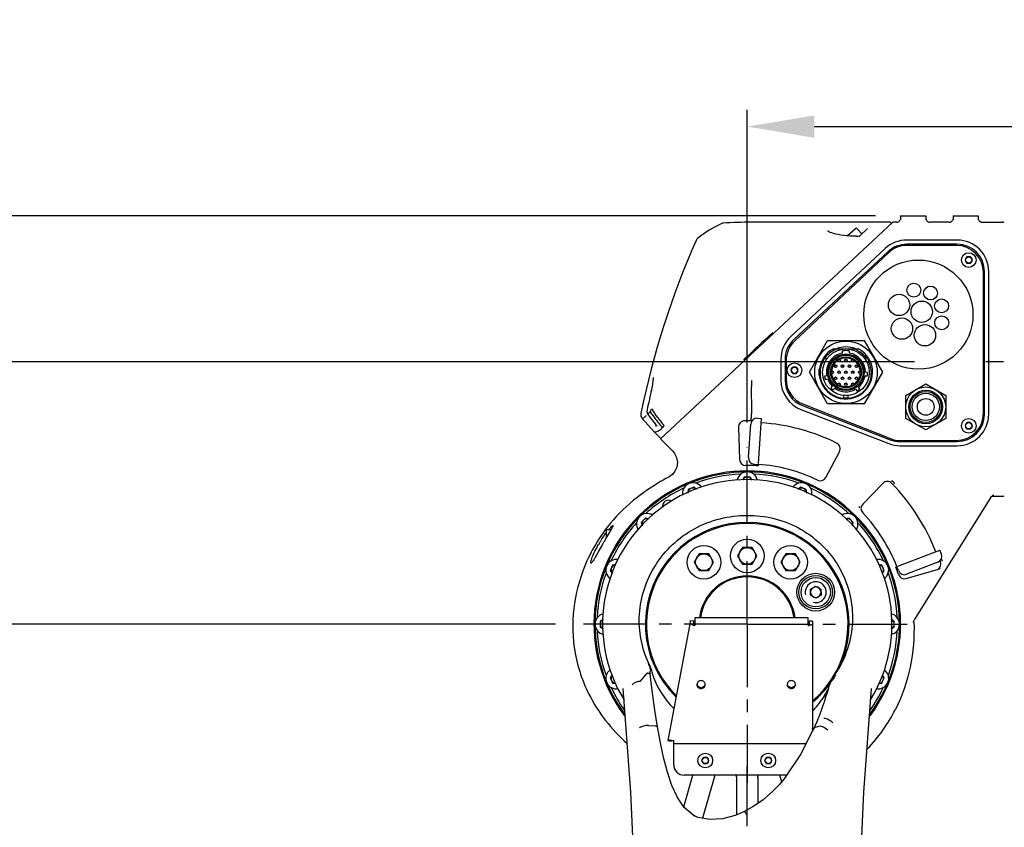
# Model space of a CAD drawing. Header units: millimetres. Extents: x 4086 to 10416, y 123 to 1549.
# Tile 36 of 99: x 6961 to 7078, y 873 to 969. Entities that reach past the tile are written whole.
import ezdxf

# ---------------------------------------------------------------- set-up
doc = ezdxf.new("R2010")
doc.units = ezdxf.units.MM
doc.linetypes.add('CENTER', pattern=[0.6, 0.375, -0.075, 0.075, -0.075])
for name, color, linetype in [('中心线', 7, 'Continuous'), ('外形图', 7, 'Continuous'), ('尺寸标注', 7, 'Continuous')]:
    doc.layers.add(name, color=color, linetype=linetype)
doc.styles.add('思源黑', font='SourceHanSansCN-Normal.ttf')
doc.dimstyles.new('尺寸标注_1_4比例中六', dxfattribs={"dimtxt": 10, "dimasz": 8, "dimexe": 2, "dimexo": 1.5, "dimgap": 1, "dimtad": 1, "dimdec": 1, "dimlfac": 4, "dimdsep": 46, "dimtxsty": '思源黑', "dimcen": 0.09, "dimadec": 0, "dimazin": 0, "dimtp": 0.01, "dimtm": 0.01, "dimtfac": 1, "dimtdec": 1, "dimtofl": 0, "dimtmove": 0, "dimatfit": 3, "dimfxl": 1, "dimtolj": 1, "dimarcsym": 0})

# ---------------------------------------------------------------- blocks, each defined once
blk = doc.blocks.new('*D783')
at = {"layer": 'Defpoints', "color": 0}
for p in [(7026.39, 897.08), (6883.24, 744.58), (7027.22, 744.58)]:
    blk.add_point(p, dxfattribs=at)
at = {"layer": '尺寸标注', "color": 0, "lineweight": -2}
for p, q in [((7024.89, 897.08), (6881.24, 897.08)), ((6883.24, 889.08), (6883.24, 752.58)), ((7025.72, 744.58), (6881.24, 744.58))]:
    blk.add_line(p, q, dxfattribs=at)
at = {"layer": '尺寸标注', "color": 0}
for points in [[(6884.57, 889.08), (6881.9, 889.08), (6883.24, 897.08)], [(6881.9, 752.58), (6884.57, 752.58), (6883.24, 744.58)]]:
    blk.add_solid(points, dxfattribs=at)
at = {"layer": '尺寸标注', "color": 0, "insert": (6877.06, 820.68), "char_height": 10, "attachment_point": 5, "rotation": 90, "style": '思源黑'}
blk.add_mtext('\\A1;610', dxfattribs=at)
blk = doc.blocks.new('*D784')
at = {"layer": 'Defpoints', "color": 0}
for p in [(7069.13, 928.33), (6883.24, 897.08), (7026.39, 897.08)]:
    blk.add_point(p, dxfattribs=at)
at = {"layer": '尺寸标注', "color": 0, "lineweight": -2}
for p, q in [((7067.63, 928.33), (6881.24, 928.33)), ((6883.24, 920.33), (6883.24, 905.08)), ((7024.89, 897.08), (6881.24, 897.08))]:
    blk.add_line(p, q, dxfattribs=at)
at = {"layer": '尺寸标注', "color": 0}
for points in [[(6884.57, 920.33), (6881.9, 920.33), (6883.24, 928.33)], [(6881.9, 905.08), (6884.57, 905.08), (6883.24, 897.08)]]:
    blk.add_solid(points, dxfattribs=at)
at = {"layer": '尺寸标注', "color": 0, "insert": (6877.06, 913.04), "char_height": 10, "attachment_point": 5, "rotation": 90, "style": '思源黑'}
blk.add_mtext('\\A1;125', dxfattribs=at)
blk = doc.blocks.new('*D785')
at = {"layer": 'Defpoints', "color": 0}
for p in [(7064.45, 945.7), (6856.6, 632.08), (6970.34, 632.08)]:
    blk.add_point(p, dxfattribs=at)
at = {"layer": '尺寸标注', "color": 0, "lineweight": -2}
for p, q in [((7062.95, 945.7), (6854.6, 945.7)), ((6856.6, 937.7), (6856.6, 640.08)), ((6968.84, 632.08), (6854.6, 632.08))]:
    blk.add_line(p, q, dxfattribs=at)
at = {"layer": '尺寸标注', "color": 0}
for points in [[(6857.93, 937.7), (6855.27, 937.7), (6856.6, 945.7)], [(6855.27, 640.08), (6857.93, 640.08), (6856.6, 632.08)]]:
    blk.add_solid(points, dxfattribs=at)
at = {"layer": '尺寸标注', "color": 0, "insert": (6850.42, 789.19), "char_height": 10, "attachment_point": 5, "rotation": 90, "style": '思源黑'}
blk.add_mtext('\\A1;1256.5', dxfattribs=at)
blk = doc.blocks.new('*D788')
at = {"layer": 'Defpoints', "color": 0}
for p in [(7210.2, 956.35), (7210.2, 929.83), (7047.7, 919.61)]:
    blk.add_point(p, dxfattribs=at)
at = {"layer": '尺寸标注', "color": 0, "lineweight": -2}
for p, q in [((7047.7, 921.11), (7047.7, 958.35)), ((7210.2, 931.33), (7210.2, 958.35)), ((7055.7, 956.35), (7202.2, 956.35))]:
    blk.add_line(p, q, dxfattribs=at)
at = {"layer": '尺寸标注', "color": 0}
for points in [[(7055.7, 957.68), (7055.7, 955.01), (7047.7, 956.35)], [(7202.2, 955.01), (7202.2, 957.68), (7210.2, 956.35)]]:
    blk.add_solid(points, dxfattribs=at)
at = {"layer": '尺寸标注', "color": 0, "insert": (7143.64, 962.52), "char_height": 10, "attachment_point": 5, "style": '思源黑'}
blk.add_mtext('\\A1;650', dxfattribs=at)
blk = doc.blocks.new('*D790')
at = {"layer": 'Defpoints', "color": 0}
for p in [(7237.12, 919.2), (7010.2, 627.19), (7010.2, 585.08)]:
    blk.add_point(p, dxfattribs=at)
at = {"layer": '尺寸标注', "color": 0, "lineweight": -2}
for p, q in [((7237.12, 917.7), (7237.12, 583.08)), ((7010.2, 625.69), (7010.2, 583.08)), ((7229.12, 585.08), (7018.2, 585.08))]:
    blk.add_line(p, q, dxfattribs=at)
at = {"layer": '尺寸标注', "color": 0}
for points in [[(7018.2, 586.41), (7018.2, 583.75), (7010.2, 585.08)], [(7229.12, 583.75), (7229.12, 586.41), (7237.12, 585.08)]]:
    blk.add_solid(points, dxfattribs=at)
at = {"layer": '尺寸标注', "color": 0, "insert": (7123.37, 591.26), "char_height": 10, "attachment_point": 5, "rotation": 0, "style": '思源黑'}
blk.add_mtext('\\A1;907.7', dxfattribs=at)

msp = doc.modelspace()

# ---------------------------------------------------------------- linework, layer by layer
at = {"layer": '中心线', "linetype": 'CENTER', "ltscale": 20}
for p, q in [((7210.2, 928.327), (7076.095, 928.327)), ((7047.7, 897.077), (7047.7, 918.109)), ((7047.7, 897.077), (7027.894, 897.077)), ((7047.7, 897.077), (7047.7, 878.187)), ((7047.7, 897.077), (7066.738, 897.077)), ((7047.7, 764.994), (7047.7, 880.113))]:
    msp.add_line(p, q, dxfattribs=at)
at = {"layer": '外形图', "linetype": 'Continuous'}
for p, q in [((7065.019, 944.952), (7037.37, 919.169)), ((7064.701, 944.952), (7048.2, 944.952)), ((7065.45, 944.952), (7065.019, 944.952)), ((7065.95, 945.702), (7065.95, 945.258)), ((7065.95, 945.702), (7068.95, 945.702)), ((7068.95, 945.702), (7068.95, 945.258)), ((7071.7, 944.952), (7069.45, 944.952)), ((7072.2, 945.702), (7072.2, 945.258)), ((7072.2, 945.702), (7075.2, 945.702)), ((7075.2, 945.702), (7075.2, 945.258)), ((7075.7, 944.952), (7078.093, 944.952)), ((7057.247, 943.907), (7057.246, 943.907)), ((7057.279, 943.883), (7057.246, 943.907)), ((7059.605, 943.323), (7060.571, 944.223)), ((7061.344, 943.577), (7060.748, 944.217)), ((7061.063, 943.315), (7062.031, 944.217)), ((7060.649, 943.282), (7060.453, 943.279)), ((7060.649, 943.282), (7061.007, 943.292)), ((7061.049, 943.304), (7061.007, 943.292)), ((7061.063, 943.314), (7061.049, 943.304)), ((7061.063, 943.314), (7061.344, 943.577)), ((7072.7, 942.827), (7066.678, 942.827)), ((7064.119, 941.819), (7052.891, 931.339)), ((7064.46, 941.453), (7053.232, 930.974)), ((7064.512, 941.321), (7053.35, 930.84)), ((7072.7, 942.327), (7066.678, 942.327)), ((7072.575, 942.202), (7066.736, 942.202)), ((7073.858, 940.827), (7073.642, 940.452)), ((7073.642, 940.452), (7073.858, 940.077)), ((7074.291, 940.827), (7073.858, 940.827)), ((7074.508, 940.452), (7074.291, 940.827)), ((7074.291, 940.077), (7074.508, 940.452)), ((7073.858, 940.077), (7074.291, 940.077)), ((7075.825, 922.202), (7075.825, 938.952)), ((7075.95, 922.077), (7075.95, 939.077)), ((7076.45, 922.077), (7076.45, 939.077)), ((7050.727, 931.8), (7050.699, 931.771)), ((7050.753, 931.827), (7050.727, 931.8)), ((7055.094, 927.077), (7057.272, 930.849)), ((7057.272, 930.849), (7061.627, 930.849)), ((7061.627, 930.849), (7063.805, 927.077)), ((7057.953, 929.878), (7060.946, 929.878)), ((7059.049, 929.367), (7059.049, 929.631)), ((7059.85, 929.631), (7059.85, 929.367)), ((7051.7, 928.598), (7051.7, 926.142)), ((7052.2, 928.598), (7052.2, 926.142)), ((7052.325, 928.471), (7052.325, 926.289)), ((7056.894, 928.765), (7056.71, 928.447)), ((7056.964, 928.8), (7056.961, 928.796)), ((7056.98, 928.789), (7057.167, 928.681)), ((7057.093, 928.552), (7057.167, 928.681)), ((7057.141, 928.635), (7057.147, 928.632)), ((7059.323, 929.226), (7059.323, 929.116)), ((7059.323, 929.116), (7059.577, 929.116)), ((7059.577, 929.116), (7059.577, 929.226)), ((7061.919, 928.789), (7061.732, 928.681)), ((7061.732, 928.681), (7061.806, 928.552)), ((7061.758, 928.635), (7061.752, 928.632)), ((7062.19, 928.447), (7062.005, 928.765)), ((7053.108, 927.702), (7052.892, 927.327)), ((7052.892, 927.327), (7053.108, 926.952)), ((7053.541, 927.702), (7053.108, 927.702)), ((7053.758, 927.327), (7053.541, 927.702)), ((7053.541, 926.952), (7053.758, 927.327)), ((7056.268, 926.68), (7056.268, 927.474)), ((7056.268, 927.474), (7056.299, 927.474)), ((7056.733, 928.36), (7056.92, 928.252)), ((7056.92, 928.252), (7056.994, 928.381)), ((7056.946, 928.297), (7056.952, 928.294)), ((7061.905, 928.381), (7061.979, 928.252)), ((7061.953, 928.297), (7061.947, 928.294)), ((7062.166, 928.36), (7061.979, 928.252)), ((7053.108, 926.952), (7053.541, 926.952)), ((7057.272, 923.305), (7055.094, 927.077)), ((7056.299, 926.68), (7056.268, 926.68)), ((7057.161, 926.671), (7056.909, 926.604)), ((7057.012, 926.217), (7057.265, 926.285)), ((7063.805, 927.077), (7061.627, 923.305)), ((7061.739, 926.676), (7061.999, 926.653)), ((7062.034, 927.052), (7061.774, 927.075)), ((7057.808, 925.432), (7057.64, 925.232)), ((7057.947, 924.975), (7058.114, 925.175)), ((7060.614, 925.066), (7060.764, 924.852)), ((7061.091, 925.081), (7060.941, 925.295)), ((7066.575, 924.323), (7068.95, 925.695)), ((7068.95, 925.695), (7071.325, 924.323)), ((7057.592, 924.504), (7057.59, 924.506)), ((7057.884, 924.323), (7057.881, 924.324)), ((7059.202, 924.083), (7059.202, 924.299)), ((7059.263, 924.299), (7059.202, 924.299)), ((7059.254, 924.299), (7059.254, 924.306)), ((7059.265, 924.02), (7059.634, 924.02)), ((7059.697, 924.299), (7059.45, 924.299)), ((7059.645, 924.299), (7059.645, 924.306)), ((7059.697, 924.083), (7059.697, 924.299)), ((7066.575, 921.581), (7066.575, 924.323)), ((7071.325, 924.323), (7071.325, 921.581)), ((7054.09, 922.647), (7064.544, 918.582)), ((7054.272, 923.113), (7064.725, 919.048)), ((7054.383, 923.266), (7064.75, 919.179)), ((7061.627, 923.305), (7057.272, 923.305)), ((7035.181, 921.576), (7035.247, 921.599)), ((7035.181, 921.576), (7036.65, 919.95)), ((7035.875, 922.065), (7035.869, 922.065)), ((7048.914, 921.613), (7049.413, 921.578)), ((7049.039, 916.225), (7049.413, 921.578)), ((7068.95, 920.21), (7066.575, 921.581)), ((7071.325, 921.581), (7068.95, 920.21)), ((7036.873, 920.757), (7036.77, 920.661)), ((7036.88, 920.747), (7036.917, 920.685)), ((7036.917, 920.685), (7036.926, 920.665)), ((7046.658, 920.522), (7046.791, 916.702)), ((7047.835, 916.927), (7048.114, 920.917)), ((7073.858, 921.077), (7073.642, 920.702)), ((7073.642, 920.702), (7073.858, 920.327)), ((7074.291, 921.077), (7073.858, 921.077)), ((7073.858, 920.327), (7074.291, 920.327)), ((7074.508, 920.702), (7074.291, 921.077)), ((7074.291, 920.327), (7074.508, 920.702)), ((7036.649, 919.952), (7037.316, 919.284)), ((7065.903, 918.827), (7072.7, 918.827)), ((7065.903, 918.327), (7072.7, 918.327)), ((7065.942, 918.952), (7072.575, 918.952)), ((7038.784, 917.728), (7039.057, 917.399)), ((7057.044, 914.549), (7058.675, 917.617)), ((7048.53, 916.127), (7049.029, 916.092)), ((7049.03, 916.108), (7049.018, 915.933)), ((7038.35, 914.589), (7038.349, 914.588)), ((7038.349, 914.588), (7038.349, 914.588)), ((7038.352, 914.59), (7038.351, 914.589)), ((7047.339, 914.577), (7047.131, 914.218)), ((7048.06, 914.577), (7047.339, 914.577)), ((7048.268, 914.218), (7048.06, 914.577)), ((7041.336, 913.383), (7040.669, 913.107)), ((7041.663, 913.132), (7041.336, 913.383)), ((7054.063, 913.383), (7053.736, 913.132)), ((7054.73, 913.107), (7054.063, 913.383)), ((7063.842, 913.845), (7061.446, 911.364)), ((7040.669, 913.107), (7040.615, 912.693)), ((7054.784, 912.693), (7054.73, 913.107)), ((7076.778, 912.324), (7067.568, 897.585)), ((7076.819, 912.327), (7078.093, 912.327)), ((7076.917, 912.406), (7077.039, 912.465)), ((7077.039, 912.465), (7077.075, 912.477)), ((7035.58, 909.707), (7035.07, 909.196)), ((7035.975, 909.601), (7035.58, 909.707)), ((7059.819, 909.707), (7059.424, 909.601)), ((7060.329, 909.196), (7059.819, 909.707)), ((7035.07, 909.196), (7035.179, 908.791)), ((7060.22, 908.791), (7060.329, 909.196)), ((7030.95, 907.427), (7030.95, 908.327)), ((7031.482, 908.327), (7030.95, 908.327)), ((7047.122, 906.202), (7046.545, 905.202)), ((7048.277, 906.202), (7047.122, 906.202)), ((7048.854, 905.202), (7048.277, 906.202)), ((7041.96, 905.45), (7041.383, 904.45)), ((7043.115, 905.45), (7041.96, 905.45)), ((7043.692, 904.45), (7043.115, 905.45)), ((7046.545, 905.202), (7047.122, 904.202)), ((7048.277, 904.202), (7048.854, 905.202)), ((7052.284, 905.45), (7051.707, 904.45)), ((7053.439, 905.45), (7052.284, 905.45)), ((7054.016, 904.45), (7053.439, 905.45)), ((7065.637, 903.963), (7070.646, 905.886)), ((7070.826, 905.419), (7070.646, 905.886)), ((7031.67, 904.108), (7031.394, 903.441)), ((7032.072, 904.161), (7031.67, 904.108)), ((7041.383, 904.45), (7041.96, 903.45)), ((7043.115, 903.45), (7043.692, 904.45)), ((7047.122, 904.202), (7048.277, 904.202)), ((7051.707, 904.45), (7052.284, 903.45)), ((7053.439, 903.45), (7054.016, 904.45)), ((7063.729, 904.108), (7063.327, 904.161)), ((7064.006, 903.441), (7063.729, 904.108)), ((7065.398, 903.871), (7065.52, 903.918)), ((7065.691, 903.448), (7065.512, 903.915)), ((7070.394, 904.45), (7066.66, 903.016)), ((7031.394, 903.441), (7031.65, 903.106)), ((7041.96, 903.45), (7043.115, 903.45)), ((7052.284, 903.45), (7053.439, 903.45)), ((7063.749, 903.106), (7064.006, 903.441)), ((7065.57, 903.406), (7065.56, 903.435)), ((7066.631, 902.506), (7070.198, 903.528)), ((7055.224, 901.228), (7055.841, 901.602)), ((7055.841, 901.602), (7056.474, 901.255)), ((7055.239, 900.507), (7055.224, 901.228)), ((7055.872, 900.159), (7055.239, 900.507)), ((7056.489, 900.533), (7055.872, 900.159)), ((7056.474, 901.255), (7056.489, 900.533)), ((7030.548, 897.639), (7030.2, 897.438)), ((7030.2, 897.438), (7030.2, 896.716)), ((7040.957, 897.515), (7038.243, 883.206)), ((7040.957, 897.173), (7040.957, 897.515)), ((7040.957, 897.515), (7041.326, 897.455)), ((7041.326, 897.113), (7041.326, 897.455)), ((7041.45, 897.824), (7041.45, 896.923)), ((7054.95, 897.824), (7041.45, 897.824)), ((7054.95, 896.923), (7054.95, 897.824)), ((7055.075, 897.436), (7055.075, 897.094)), ((7055.45, 897.436), (7055.075, 897.436)), ((7055.45, 897.436), (7055.45, 884.292)), ((7065.2, 897.438), (7064.851, 897.639)), ((7065.2, 896.716), (7065.2, 897.438)), ((7030.2, 896.716), (7030.566, 896.505)), ((7064.833, 896.505), (7065.2, 896.716)), ((7031.636, 891.029), (7031.394, 890.714)), ((7036.129, 891.191), (7036.134, 891.441)), ((7036.141, 891.131), (7036.129, 891.191)), ((7036.134, 891.441), (7036.147, 891.484)), ((7036.141, 891.131), (7036.142, 891.126)), ((7036.146, 891.949), (7036.142, 891.969)), ((7036.156, 891.871), (7036.146, 891.949)), ((7036.148, 891.486), (7036.148, 891.486)), ((7036.266, 891.691), (7036.256, 891.688)), ((7058.182, 890.956), (7058.039, 890.718)), ((7058.191, 890.974), (7058.182, 890.956)), ((7058.193, 890.976), (7058.191, 890.974)), ((7058.197, 890.985), (7058.193, 890.976)), ((7064.006, 890.714), (7063.763, 891.029)), ((7031.394, 890.714), (7031.67, 890.047)), ((7031.67, 890.047), (7032.09, 889.992)), ((7057.627, 890.132), (7057.413, 889.683)), ((7058.039, 890.718), (7057.825, 890.403)), ((7063.309, 889.992), (7063.729, 890.047)), ((7063.729, 890.047), (7064.006, 890.714)), ((7032.896, 889.423), (7032.896, 889.422)), ((7057.174, 888.819), (7057.025, 888.376)), ((7057.212, 888.922), (7057.174, 888.819)), ((7057.25, 889.031), (7057.212, 888.922)), ((7057.365, 889.454), (7057.25, 889.031)), ((7057.38, 889.534), (7057.365, 889.454)), ((7057.413, 889.683), (7057.38, 889.534)), ((7057.38, 889.534), (7057.38, 889.534)), ((7061.58, 877.054), (7062.503, 889.423)), ((7062.503, 889.422), (7062.503, 889.423)), ((7056.882, 887.915), (7056.669, 887.274)), ((7056.993, 888.27), (7056.882, 887.915)), ((7057.025, 888.376), (7056.993, 888.27)), ((7056.448, 886.666), (7056.209, 886.023)), ((7056.576, 887.015), (7056.448, 886.666)), ((7056.669, 887.274), (7056.576, 887.015)), ((7056.012, 885.523), (7055.76, 884.939)), ((7056.12, 885.791), (7056.012, 885.523)), ((7056.209, 886.023), (7056.12, 885.791)), ((7035.935, 884.989), (7036.762, 884.94)), ((7055.447, 884.604), (7055.433, 884.572)), ((7055.659, 884.721), (7055.603, 884.595)), ((7055.603, 884.595), (7055.603, 884.596)), ((7055.76, 884.939), (7055.659, 884.723)), ((7055.659, 884.723), (7055.659, 884.721)), ((7055.72, 884.77), (7056.23, 884.924)), ((7038.243, 883.206), (7038.423, 883.29)), ((7038.243, 883.206), (7038.613, 883.146)), ((7038.613, 883.146), (7038.777, 883.223)), ((7038.95, 880.327), (7038.95, 883.227)), ((7054.71, 882.827), (7038.95, 882.827)), ((7042.483, 881.202), (7042.267, 880.827)), ((7042.267, 880.827), (7042.483, 880.452)), ((7042.916, 881.202), (7042.483, 881.202)), ((7042.483, 880.452), (7042.916, 880.452)), ((7043.133, 880.827), (7042.916, 881.202)), ((7042.916, 880.452), (7043.133, 880.827)), ((7049.983, 881.202), (7049.767, 880.827)), ((7049.767, 880.827), (7049.983, 880.452)), ((7050.416, 881.202), (7049.983, 881.202)), ((7049.983, 880.452), (7050.416, 880.452)), ((7050.633, 880.827), (7050.416, 881.202)), ((7050.416, 880.452), (7050.633, 880.827)), ((7040.155, 875.3), (7041.238, 879.077)), ((7052.403, 879.077), (7040.2, 879.077)), ((7043.797, 878.932), (7042.371, 873.96)), ((7043.787, 878.882), (7043.766, 878.824)), ((7046.45, 878.791), (7046.397, 879.015)), ((7046.45, 874.372), (7046.45, 878.791)), ((7048.95, 878.791), (7048.995, 879)), ((7048.95, 878.791), (7048.95, 875.72)), ((7048.961, 878.391), (7048.95, 878.285)), ((7052.115, 878.649), (7051.544, 877.967)), ((7051.801, 878.238), (7051.561, 879.077)), ((7051.633, 878.824), (7051.612, 878.881)), ((7051.665, 878.09), (7051.658, 878.082)), ((7051.804, 878.241), (7051.665, 878.09)), ((7041.559, 874.168), (7041.225, 874.349)), ((7041.335, 874.252), (7041.322, 874.258))]:
    msp.add_line(p, q, dxfattribs=at)
for points in [[(7057.559, 943.752), (7057.4, 943.818), (7057.29, 943.876), (7057.279, 943.883)], [(7059.575, 943.325), (7059.185, 943.372), (7058.833, 943.428), (7058.52, 943.488), (7058.238, 943.551), (7057.983, 943.617), (7057.755, 943.685), (7057.559, 943.752)], [(7060.453, 943.279), (7059.999, 943.292), (7059.575, 943.325)], [(7036.489, 926.21), (7036.474, 926.089), (7036.455, 925.949)], [(7036.505, 926.464), (7036.505, 926.464), (7036.506, 926.442), (7036.505, 926.389), (7036.499, 926.311), (7036.489, 926.21)], [(7036.455, 925.949), (7036.43, 925.79), (7036.401, 925.614), (7036.366, 925.421), (7036.327, 925.208), (7036.282, 924.977), (7036.232, 924.727), (7036.176, 924.456)], [(7036.176, 924.456), (7036.113, 924.165), (7036.044, 923.851), (7035.965, 923.502)], [(7035.773, 922.625), (7035.764, 922.357), (7035.869, 922.066)], [(7035.965, 923.502), (7035.839, 922.929), (7035.773, 922.625)], [(7035.869, 922.065), (7036.06, 921.818), (7036.39, 921.393), (7036.74, 920.945)], [(7036.74, 920.945), (7036.822, 920.834), (7036.88, 920.747)], [(7037.37, 919.169), (7037.685, 918.836), (7038.364, 918.141), (7038.784, 917.728)], [(7039.057, 917.399), (7039.286, 916.916), (7039.378, 916.355), (7039.305, 915.786), (7039.085, 915.285), (7038.787, 914.911)], [(7038.681, 914.809), (7038.531, 914.697), (7038.38, 914.605)], [(7038.787, 914.911), (7038.532, 914.7), (7038.389, 914.611)], [(7067.493, 897.336), (7067.493, 897.316), (7067.493, 897.317), (7067.5, 897.373)], [(7067.5, 897.373), (7067.522, 897.465), (7067.56, 897.562)], [(7035.839, 891.244), (7035.807, 891.236), (7035.781, 891.215)], [(7036.155, 891.812), (7036.134, 891.879), (7036.097, 891.995), (7036.089, 892.025)], [(7036.997, 884.835), (7036.716, 886.82), (7036.399, 889.165), (7036.142, 891.126)], [(7034.894, 890.252), (7034.937, 890.268), (7034.973, 890.299)], [(7032.896, 889.423), (7033.819, 877.055), (7034.409, 863.8), (7034.599, 850.843)], [(7041.225, 874.349), (7040.203, 875.23), (7039.384, 876.417), (7038.732, 877.838), (7038.197, 879.436), (7037.735, 881.195), (7037.319, 883.119), (7036.996, 884.838)], [(7055.603, 884.596), (7054.053, 881.527), (7052.115, 878.649)], [(7051.658, 878.082), (7050.706, 877.122), (7049.579, 876.158), (7048.356, 875.308), (7047.708, 874.935)], [(7060.801, 850.843), (7060.99, 863.8), (7061.58, 877.054)], [(7047.368, 874.765), (7046.256, 874.289), (7044.74, 873.888), (7043.246, 873.803), (7041.871, 874.05), (7041.335, 874.252)], [(7047.707, 874.935), (7047.454, 874.807), (7047.368, 874.765)], [(7047.7, 874.192), (7047.698, 874.207), (7047.691, 874.22)]]:
    msp.add_lwpolyline(points, dxfattribs=at)
for centre, radius in [((7074.075, 940.452), 0.875), ((7068.075, 933.952), 6.5), ((7074.075, 940.452), 0.375), ((7067.537, 936.853), 0.828), ((7069.527, 936.52), 0.828), ((7065.77, 935.101), 1.272), ((7068.481, 934.294), 1.272), ((7070.838, 934.985), 0.828), ((7066.116, 932.28), 1.272), ((7070.855, 932.967), 0.828), ((7068.849, 931.496), 1.272), ((7059.45, 927.077), 3.721), ((7059.45, 927.077), 2.778), ((7059.45, 927.077), 2.184), ((7059.45, 927.077), 2.153), ((7059.45, 927.077), 2.035), ((7059.45, 927.077), 1.838), ((7058.624, 928.506), 0.159), ((7058.624, 928.506), 0.125), ((7059.45, 928.506), 0.159), ((7059.45, 928.506), 0.125), ((7060.275, 928.506), 0.159), ((7060.275, 928.506), 0.125), ((7053.325, 927.327), 0.875), ((7053.325, 927.327), 0.375), ((7057.799, 927.077), 0.159), ((7058.211, 927.795), 0.159), ((7058.211, 927.795), 0.125), ((7058.624, 927.077), 0.159), ((7059.037, 927.795), 0.159), ((7059.037, 927.795), 0.125), ((7059.45, 927.077), 0.159), ((7059.862, 927.795), 0.159), ((7059.862, 927.795), 0.125), ((7060.275, 927.077), 0.159), ((7060.688, 927.795), 0.159), ((7060.688, 927.795), 0.125), ((7061.101, 927.077), 0.159), ((7057.799, 927.077), 0.125), ((7058.211, 926.36), 0.159), ((7058.211, 926.36), 0.125), ((7058.624, 927.077), 0.125), ((7059.037, 926.36), 0.159), ((7059.037, 926.36), 0.125), ((7059.45, 927.077), 0.125), ((7059.862, 926.36), 0.159), ((7059.862, 926.36), 0.125), ((7060.275, 927.077), 0.125), ((7060.688, 926.36), 0.159), ((7060.688, 926.36), 0.125), ((7061.101, 927.077), 0.125), ((7058.624, 925.648), 0.159), ((7058.624, 925.648), 0.125), ((7059.45, 925.648), 0.159), ((7059.45, 925.648), 0.125), ((7060.275, 925.648), 0.159), ((7060.275, 925.648), 0.125), ((7068.95, 922.952), 2.375), ((7068.95, 922.952), 2), ((7068.95, 922.952), 1.847), ((7068.95, 922.952), 1.625), ((7068.95, 922.952), 1), ((7074.075, 920.702), 0.875), ((7074.075, 920.702), 0.375), ((7042.537, 904.45), 2), ((7047.7, 905.202), 2), ((7047.7, 905.202), 1), ((7052.862, 904.45), 2), ((7042.537, 904.45), 1), ((7052.862, 904.45), 1), ((7055.856, 900.881), 2.25), ((7055.856, 900.881), 2), ((7055.856, 900.881), 1.75), ((7042.7, 880.827), 0.875), ((7050.2, 880.827), 0.875), ((7042.7, 880.827), 0.375), ((7050.2, 880.827), 0.375)]:
    msp.add_circle(centre, radius, dxfattribs=at)
for centre, radius, start, end in [((7049.755, 933.31), 12.561, 113.5342, 129.09647), ((7044.839, 944.597), 0.25, 93.58005, 113.49667), ((7048.2, 890.89), 54.062, 90, 93.58005), ((7064.701, 944.827), 0.125, 313, 90), ((7065.45, 945.452), 0.5, 270, 338.01568), ((7069.45, 945.452), 0.5, 201.98432, 270), ((7071.7, 945.452), 0.5, 270, 338.01568), ((7075.7, 945.452), 0.5, 201.98432, 270), ((7078.093, 944.202), 0.75, 73.68281, 90), ((7060.656, 944.132), 0.125, 43, 133), ((7133.038, 902.248), 100, 156.08798, 168.504), ((7042.307, 942.477), 0.75, 129.13136, 156.08798), ((7066.678, 939.077), 3.75, 90, 133.02507), ((7072.7, 939.077), 3.75, 0, 90), ((7066.678, 939.077), 3.25, 90, 133.02507), ((7066.736, 938.952), 3.25, 90, 133.19955), ((7072.575, 938.952), 3.25, 0, 90), ((7072.7, 939.077), 3.25, 0, 90), ((7055.45, 928.598), 3.75, 133.02507, 180), ((7055.45, 928.598), 3.25, 133.02507, 180), ((7055.575, 928.471), 3.25, 133.19955, 180), ((7009.157, 969.888), 56.223, 313.57612, 314.28193), ((7059.45, 927.077), 3.175, 118.11543, 232.58424), ((7059.45, 927.077), 3.175, 234.17124, 61.88458), ((7059.45, 927.077), 3.021, 67.96153, 112.0325), ((7059.45, 927.077), 2.584, 81.09532, 98.90468), ((7059.45, 927.077), 2.938, 49.49983, 72.3781), ((7056.765, 928.415), 0.0635, 150, 240), ((7056.949, 928.734), 0.0635, 60, 150), ((7059.45, 927.077), 2.324, 99.91175, 190.0627), ((7059.45, 927.077), 1.711, 125.01457, 174.99309), ((7059.45, 927.077), 1.711, 64.97698, 115.02302), ((7059.45, 927.077), 2.324, 359.9373, 80.08825), ((7059.45, 927.077), 1.711, 5.00778, 54.98629), ((7059.517, 927.007), 2.949, 36.67766, 51.3853), ((7061.95, 928.734), 0.0635, 30, 120), ((7062.135, 928.415), 0.0635, 300, 30), ((7059.404, 926.991), 3.038, 152.66653, 152.90811), ((7055.45, 926.142), 3.75, 180, 248.74949), ((7055.45, 926.142), 3.25, 180, 248.74949), ((7055.575, 926.289), 3.25, 180, 248.48412), ((7059.45, 927.077), 3.111, 196.58496, 307.41506), ((7059.45, 927.077), 2.584, 190.56112, 199.43888), ((7059.45, 927.077), 2.324, 199.9373, 225.0627), ((7059.45, 927.077), 1.711, 185.00778, 234.98629), ((7059.45, 927.077), 1.711, 305.01457, 354.99309), ((7059.45, 927.077), 2.324, 309.9373, 350.0627), ((7059.45, 927.077), 2.584, 350.56112, 359.43888), ((7059.45, 927.077), 2.584, 225.56112, 234.43888), ((7059.45, 927.077), 2.324, 234.9373, 300.0627), ((7059.45, 927.077), 1.711, 244.97698, 295.02302), ((7059.45, 927.077), 2.584, 300.56112, 309.43888), ((7059.408, 927.103), 3.17, 233.4623, 235.00352), ((7059.41, 927.106), 3.174, 235.0506, 241.1979), ((7059.404, 927.095), 3.161, 241.25768, 242.03776), ((7059.265, 924.083), 0.0635, 180, 270), ((7059.634, 924.083), 0.0635, 270, 0), ((7059.407, 927.053), 3.118, 292.58329, 308.30427), ((7035.78, 922.028), 0.75, 168.504, 217.08421), ((7048.862, 920.865), 0.75, 86, 176), ((7072.575, 922.202), 3.25, 270, 0), ((7072.7, 922.077), 3.75, 270, 0), ((7072.7, 922.077), 3.25, 270, 0), ((7047.407, 920.549), 0.749, 90.7051, 182.00861), ((7047.7, 897.077), 24.223, 88.70794, 90.71372), ((7047.7, 897.077), 24.048, 63.72546, 86), ((7037.405, 919.373), 0.125, 225, 254.33333), ((7065.903, 922.077), 3.25, 248.74949, 270), ((7065.942, 922.202), 3.25, 248.48412, 270), ((7058.013, 917.969), 0.749, 331.99116, 63.7343), ((7065.903, 922.077), 3.75, 248.74949, 270), ((7047.54, 916.728), 0.749, 181.99273, 270.46978), ((7048.583, 916.875), 0.75, 176, 266), ((7047.699, 897.058), 18.921, 87.508, 90.4625), ((7047.699, 897.059), 18.921, 86.00285, 87.50745), ((7047.7, 897.077), 18.25, 323.26622, 216.73379), ((7047.7, 897.077), 18.125, 323.70085, 216.29917), ((7050.225, 891.999), 25.521, 117.73633, 124.31092), ((7047.7, 897.077), 17.875, 92.57275, 109.99184), ((7047.7, 913.952), 1.25, 12.28046, 167.71954), ((7047.7, 913.952), 0.625, 30, 150), ((7047.7, 897.077), 17.875, 70.00769, 87.42893), ((7056.382, 914.901), 0.749, 244.02124, 332.01312), ((7047.7, 897.077), 17.225, 328.37848, 211.62153), ((7047.7, 897.077), 17.875, 115.11257, 132.48115), ((7041.242, 912.668), 1.25, 35.01968, 190.44619), ((7041.242, 912.668), 0.625, 52.5, 172.5), ((7054.157, 912.668), 1.25, 349.55381, 144.98032), ((7054.157, 912.668), 0.625, 7.5, 127.5), ((7047.7, 897.077), 17.875, 47.52308, 64.8863), ((7064.381, 913.324), 0.75, 44.24157, 136.00201), ((7043.453, 891.895), 30.932, 45.11097, 46.07323), ((7047.7, 897.077), 24.036, 21, 44.24358), ((7078.093, 913.077), 0.75, 270, 286.31719), ((7038.324, 911.108), 0.725, 55.75653, 192.40722), ((7061.829, 910.832), 0.818, 160.87964, 172.01541), ((7061.985, 910.843), 0.75, 135.99263, 223.9464), ((7035.767, 909.01), 1.25, 57.77145, 213.16021), ((7059.632, 909.01), 1.25, 326.83979, 122.22855), ((7046.181, 896.789), 19.222, 140.20242, 146.99169), ((7047.7, 897.077), 17.875, 137.63291, 154.91666), ((7035.767, 909.01), 0.625, 75, 195), ((7047.7, 897.077), 12.125, 334.44732, 225.52218), ((7047.7, 897.077), 12, 310.31637, 225.19967), ((7059.632, 909.01), 0.625, 345, 105), ((7047.7, 897.077), 17.875, 25.08506, 42.36548), ((7089.242, 873.068), 67.665, 149.48364, 149.96646), ((7046.459, 896.626), 19.544, 147.03506, 155.89113), ((7041.71, 899.817), 13.524, 149.0133, 150.00901), ((7041.81, 899.758), 13.64, 148.57276, 149.01494), ((7041.865, 899.724), 13.704, 147.13214, 148.57262), ((7087.095, 874.322), 65.179, 149.97603, 150.33857), ((7070.125, 905.15), 0.75, 291, 21), ((7032.109, 903.535), 1.25, 80.53572, 235.8586), ((7032.109, 903.535), 0.625, 97.5, 217.5), ((7063.29, 903.535), 1.25, 304.1414, 99.46428), ((7063.29, 903.535), 0.625, 322.5, 82.5), ((7047.602, 897.039), 19.063, 19.60331, 21.00225), ((7069.991, 904.25), 0.75, 285.99655, 17.81855), ((7047.7, 897.077), 24.167, 17.83537, 18.1987), ((7036.973, 893.483), 35.712, 18.36222, 18.49404), ((7036.76, 893.413), 35.937, 18.04256, 18.36177), ((7047.7, 897.077), 17.875, 160.13728, 177.36735), ((7047.7, 897.077), 5.75, 7.48701, 172.51299), ((7047.7, 897.077), 5.625, 7.75311, 172.24689), ((7047.7, 897.077), 17.875, 2.63237, 19.86287), ((7047.648, 897.055), 19.014, 18.1949, 19.51345), ((7066.391, 903.717), 0.75, 201, 291), ((7066.424, 903.227), 0.75, 198.20413, 286.0093), ((7055.856, 900.881), 1.25, 255, 195), ((7055.856, 900.881), 0.625, 1.21135, 180.0553), ((7055.856, 900.881), 0.625, 181.21135, 0.0553), ((7030.825, 897.077), 1.25, 103.31248, 258.54152), ((7064.575, 897.077), 1.25, 281.45848, 76.68752), ((7030.825, 897.077), 0.625, 120, 240), ((7054.95, 898.346), 1.423, 269.96797, 275.01308), ((7064.575, 897.077), 0.625, 300, 60), ((7041.084, 896.702), 26.476, 1.37897, 1.70429), ((7047.7, 897.077), 17.875, 182.63237, 199.86287), ((7047.7, 897.077), 17.875, 340.13728, 357.36735), ((7030.49, 889.843), 5.996, 23.16012, 24.91741), ((7030.298, 889.723), 6.28, 22.75906, 25.17438), ((7030.027, 889.644), 6.499, 22.47468, 23.17328), ((7029.569, 889.414), 7.072, 21.90552, 22.78589), ((7032.109, 890.619), 1.25, 126.10169, 281.21189), ((7032.109, 890.619), 0.625, 142.5, 262.5), ((7028.466, 888.978), 8.259, 19.18135, 21.85558), ((7035.507, 891.811), 0.654, 13.93812, 17.0283), ((7031.971, 890.263), 4.512, 20.74905, 22.2667), ((7035.675, 891.659), 0.504, 0.194, 17.78898), ((7035.764, 891.856), 0.393, 358.42515, 2.01119), ((7046.594, 895.606), 11.056, 200.34402, 200.75414), ((7045.913, 894.131), 9.95, 194.19247, 195.07966), ((7045.943, 894.139), 9.981, 195.07997, 196.62829), ((7045.961, 894.145), 10.001, 196.6279, 197.00363), ((7047.554, 898.102), 12.728, 324.39083, 326.17698), ((7047.656, 898.034), 12.605, 326.17379, 330.60722), ((7063.29, 890.619), 1.25, 258.78811, 53.89831), ((7063.29, 890.619), 0.625, 277.5, 37.5), ((7042.142, 889.875), 0.442, 171.55564, 179.97731), ((7042.147, 890.004), 0.447, 188.43695, 196.41796), ((7042.145, 890.003), 0.445, 196.42366, 197.33709), ((7042.254, 890.003), 0.445, 342.66291, 343.57634), ((7042.252, 890.004), 0.447, 343.58204, 351.56305), ((7042.257, 889.875), 0.442, 0.02269, 8.44436), ((7052.892, 889.875), 0.442, 171.55564, 179.97731), ((7052.897, 890.004), 0.447, 188.43695, 196.41796), ((7052.895, 890.003), 0.445, 196.42366, 197.33709), ((7053.004, 890.003), 0.445, 342.66291, 343.57634), ((7053.002, 890.004), 0.447, 343.58204, 351.56305), ((7053.007, 889.875), 0.442, 0.02269, 8.44436), ((7047.7, 897.077), 12.125, 309.95219, 325.01394), ((7048.572, 896.97), 11.347, 323.02489, 323.19034), ((7048.699, 896.875), 11.189, 323.18892, 323.89017), ((7048.338, 893.726), 9.999, 339.53918, 340.33991), ((7049.004, 896.653), 10.811, 323.88833, 324.77912), ((7048.338, 893.727), 10, 340.33995, 341.15305), ((7058.512, 890.254), 0.751, 152.80327, 161.14756), ((7058.512, 890.253), 0.751, 144.39735, 152.79202), ((7058.044, 890.48), 0.198, 172.99525, 181.13883), ((7047.7, 897.077), 17.875, 205.08506, 214.97859), ((7048.337, 893.726), 10, 327.86736, 331.54634), ((7047.813, 894.099), 10.656, 327.56674, 330.43155), ((7047.747, 894.135), 10.731, 330.43381, 332.38999), ((7048.308, 893.742), 10.033, 331.54497, 333.87048), ((7047.736, 894.142), 10.744, 332.38646, 333.14742), ((7047.802, 894.108), 10.67, 333.14796, 333.29879), ((7047.7, 897.077), 17.875, 325.01958, 334.91666), ((7048.343, 893.723), 9.994, 315.39041, 320.75263), ((7048.336, 893.728), 10.002, 320.75279, 327.4567), ((7048.371, 893.705), 9.96, 327.46189, 327.86476), ((7047.925, 894.027), 10.522, 327.27737, 327.56555), ((7047.933, 895.775), 19.539, 316.02109, 332.96613), ((7019.767, 900.14), 38.915, 336.47106, 336.62461), ((7038.823, 884.927), 1.705, 268.43369, 268.93523), ((7038.823, 884.925), 1.703, 268.93484, 269.78418), ((7038.823, 884.875), 1.653, 269.75057, 274.37373), ((7040.2, 880.327), 1.25, 180, 270), ((7045.956, 878.788), 0.492, 29.89365, 36.39168), ((7049.444, 878.788), 0.493, 142.37803, 150.10326)]:
    msp.add_arc(centre, radius, start, end, dxfattribs=at)
for points in [[(7050.406, 931.497), (7049.741, 930.877), (7049.063, 930.271), (7048.412, 929.637)], [(7050.699, 931.771), (7050.602, 931.679), (7050.504, 931.588), (7050.406, 931.497)], [(7047.63, 928.894), (7047.524, 928.799), (7047.415, 928.707), (7047.305, 928.617)], [(7047.913, 929.157), (7047.82, 929.068), (7047.726, 928.98), (7047.63, 928.894)], [(7048.2, 926.108), (7048.165, 924.785), (7048.196, 923.46), (7048.198, 922.136)], [(7036.341, 922.725), (7036.752, 922.014), (7037.244, 921.344), (7037.794, 920.734)], [(7056.054, 914.227), (7053.875, 915.289), (7051.448, 915.939), (7049.03, 916.108)], [(7065.52, 903.918), (7064.613, 906.28), (7063.201, 908.501), (7061.445, 910.323)], [(7070.666, 903.713), (7070.593, 903.659), (7070.51, 903.618), (7070.422, 903.593)], [(7034.973, 890.299), (7035.236, 890.609), (7035.507, 890.914), (7035.781, 891.215)], [(7036.179, 891.66), (7036.179, 891.601), (7036.168, 891.54), (7036.148, 891.485)], [(7036.191, 891.861), (7036.203, 891.828), (7036.216, 891.795), (7036.228, 891.762)], [(7036.398, 891.22), (7036.877, 889.653), (7037.778, 888.166), (7038.946, 887.016)], [(7057.929, 890.671), (7057.893, 890.621), (7057.855, 890.566), (7057.847, 890.504)], [(7043.789, 878.905), (7043.809, 878.973), (7043.844, 879.039), (7043.89, 879.092)], [(7043.797, 878.932), (7043.812, 878.985), (7043.837, 879.037), (7043.868, 879.082)], [(7046.45, 878.783), (7046.45, 878.87), (7046.426, 878.959), (7046.383, 879.033)], [(7046.45, 878.285), (7046.45, 878.321), (7046.445, 878.356), (7046.438, 878.391)], [(7048.95, 878.783), (7048.95, 878.87), (7048.974, 878.959), (7049.017, 879.033)]]:
    msp.add_open_spline(points, degree=3, dxfattribs=at)
for points, knots in [([(7058.481, 929.878), (7058.331, 929.831), (7058.037, 929.714), (7057.629, 929.47), (7057.266, 929.165), (7057.058, 928.926), (7056.964, 928.8)], [0, 0, 0, 0, 5588.7552371, 11177.5775006, 16766.6791503, 22355.5520983, 22355.5520983, 22355.5520983, 22355.5520983]), ([(7047.397, 928.52), (7047.391, 928.514), (7047.366, 928.564), (7047.344, 928.573), (7047.328, 928.591)], [0, 0, 0, 0, 3127.5993365, 12467.3062314, 12467.3062314, 12467.3062314, 12467.3062314]), ([(7056.7, 928.375), (7056.615, 928.208), (7056.475, 927.859), (7056.365, 927.305), (7056.357, 926.741), (7056.42, 926.37), (7056.467, 926.189)], [0, 0, 0, 0, 5568.8520136, 11137.6603026, 16706.3240947, 22275.5229248, 22275.5229248, 22275.5229248, 22275.5229248]), ([(7062.473, 927.042), (7062.47, 927.155), (7062.453, 927.381), (7062.389, 927.715), (7062.288, 928.039), (7062.196, 928.247), (7062.145, 928.347)], [0, 0, 0, 0, 5608.0416679, 11215.9608033, 16824.0581417, 22432.3957064, 22432.3957064, 22432.3957064, 22432.3957064]), ([(7061.34, 924.606), (7061.43, 924.679), (7061.601, 924.836), (7061.83, 925.098), (7062.029, 925.384), (7062.194, 925.691), (7062.323, 926.014), (7062.414, 926.35), (7062.466, 926.695), (7062.475, 926.927), (7062.473, 927.042)], [0, 0, 0, 0, 5233.9860608, 10469.0971227, 15703.1843927, 20937.5903403, 26171.8815739, 31406.4115613, 36641.1079415, 41875.6166561, 41875.6166561, 41875.6166561, 41875.6166561]), ([(7060.605, 924.174), (7060.498, 924.129), (7060.28, 924.052), (7059.941, 923.974), (7059.596, 923.933), (7059.249, 923.931), (7058.903, 923.967), (7058.563, 924.04), (7058.234, 924.151), (7058.024, 924.248), (7057.922, 924.302)], [0, 0, 0, 0, 5213.5576386, 10427.2613082, 15640.810359, 20854.447015, 26068.1003963, 31281.7558088, 36495.1803419, 41708.8582105, 41708.8582105, 41708.8582105, 41708.8582105]), ([(7036.126, 922.379), (7036.143, 922.404), (7036.219, 922.516), (7036.29, 922.632), (7036.341, 922.725)], [0, 0, 0, 0, 2706.0494119, 12250.0775264, 12250.0775264, 12250.0775264, 12250.0775264]), ([(7035.247, 921.599), (7035.261, 921.604), (7035.342, 921.639), (7035.419, 921.683), (7035.48, 921.723)], [0, 0, 0, 0, 2089.0700334, 12228.3700088, 12228.3700088, 12228.3700088, 12228.3700088]), ([(7035.663, 921.891), (7035.618, 921.856), (7035.545, 921.814), (7035.502, 921.738), (7035.48, 921.723)], [0, 0, 0, 0, 8271.2587823, 12232.6144145, 12232.6144145, 12232.6144145, 12232.6144145]), ([(7035.874, 922.064), (7035.894, 922.086), (7035.983, 922.186), (7036.065, 922.293), (7036.126, 922.38)], [0, 0, 0, 0, 2643.7650049, 12242.9377395, 12242.9377395, 12242.9377395, 12242.9377395]), ([(7036.126, 922.38), (7036.244, 922.225), (7036.729, 921.585), (7037.218, 920.948), (7037.587, 920.465)], [0, 0, 0, 0, 2968.2067586, 12233.7957226, 12233.7957226, 12233.7957226, 12233.7957226]), ([(7048.162, 921.297), (7048.178, 921.316), (7048.163, 921.415), (7048.191, 921.583), (7048.189, 921.843), (7048.199, 922.035), (7048.198, 922.138)], [0, 0, 0, 0, 1944.4366935, 6869.1843628, 13944.5384394, 21977.4484092, 21977.4484092, 21977.4484092, 21977.4484092]), ([(7036.728, 919.954), (7036.761, 919.957), (7037.009, 919.995), (7037.237, 920.134), (7037.401, 920.277)], [0, 0, 0, 0, 1603.1581686, 12228.007151, 12228.007151, 12228.007151, 12228.007151]), ([(7037.403, 920.276), (7037.408, 920.295), (7037.451, 920.315), (7037.509, 920.379), (7037.557, 920.429), (7037.587, 920.466)], [0, 0, 0, 0, 3822.3081395, 7908.0556679, 16991.2241975, 16991.2241975, 16991.2241975, 16991.2241975]), ([(7037.793, 920.725), (7037.772, 920.702), (7037.704, 920.615), (7037.638, 920.526), (7037.587, 920.465)], [0, 0, 0, 0, 3381.6463633, 12246.1300155, 12246.1300155, 12246.1300155, 12246.1300155]), ([(7036.729, 919.953), (7036.709, 919.951), (7036.685, 919.96), (7036.655, 919.946), (7036.651, 919.95)], [0, 0, 0, 0, 9406.9430111, 12225.4968022, 12225.4968022, 12225.4968022, 12225.4968022]), ([(7035.84, 913.079), (7035.42, 912.793), (7033.814, 911.619), (7032.36, 910.231), (7031.413, 909.093)], [0, 0, 0, 0, 3082.8279004, 12074.8844717, 12074.8844717, 12074.8844717, 12074.8844717]), ([(7035.982, 892.395), (7035.134, 894.196), (7034.339, 898.354), (7036.358, 904.437), (7041.168, 908.946), (7045.537, 910.036), (7047.699, 910.033)], [0, 0, 0, 0, 5061.6312887, 10244.4001977, 15647.7601655, 21145.4381485, 21145.4381485, 21145.4381485, 21145.4381485]), ([(7047.699, 910.033), (7048.723, 910.031), (7050.84, 909.81), (7054.812, 908.305), (7058.888, 904.547), (7060.827, 898.15), (7059.711, 893.751), (7058.639, 891.847)], [0, 0, 0, 0, 3183.0833387, 6546.66936, 13084.5132813, 19615.4542477, 26412.6431381, 26412.6431381, 26412.6431381, 26412.6431381]), ([(7031.207, 908.331), (7031.31, 908.455), (7031.45, 908.622), (7031.62, 908.773), (7031.683, 908.827), (7031.707, 908.827)], [0, 0, 0, 0, 11421.195276, 14957.8216333, 16694.5721699, 16694.5721699, 16694.5721699, 16694.5721699]), ([(7031.707, 908.827), (7031.742, 908.827), (7031.638, 908.591), (7031.597, 908.527), (7031.542, 908.432)], [0, 0, 0, 0, 2891.1491598, 12023.536294, 12023.536294, 12023.536294, 12023.536294]), ([(7030.354, 907.161), (7030.404, 907.238), (7030.594, 907.526), (7030.795, 907.807), (7030.95, 908.009)], [0, 0, 0, 0, 3155.3307879, 11994.236187, 11994.236187, 11994.236187, 11994.236187]), ([(7031.542, 908.432), (7031.502, 908.361), (7031.306, 908.025), (7031.106, 907.692), (7030.95, 907.427)], [0, 0, 0, 0, 2519.1397799, 12009.8071647, 12009.8071647, 12009.8071647, 12009.8071647]), ([(7029.099, 904.327), (7029.081, 904.327), (7029.059, 904.417), (7029.121, 904.631), (7029.267, 905.131), (7029.579, 905.806), (7029.845, 906.314), (7029.997, 906.577)], [0, 0, 0, 0, 578.7644424, 2068.9761667, 7829.1887972, 16238.7249205, 25827.0167767, 25827.0167767, 25827.0167767, 25827.0167767]), ([(7030.457, 906.577), (7030.302, 906.306), (7030.014, 905.792), (7029.674, 905.176), (7029.436, 904.765), (7029.296, 904.538), (7029.195, 904.405), (7029.128, 904.327), (7029.099, 904.327)], [0, 0, 0, 0, 10798.105845, 20374.0351499, 24273.7010654, 27338.3509499, 29407.0759223, 30399.3831101, 30399.3831101, 30399.3831101, 30399.3831101]), ([(7028.62, 904.609), (7027.908, 903.018), (7026.897, 899.605), (7026.849, 894.083), (7028.717, 888.085), (7031.536, 884.531), (7033.368, 882.878)], [0, 0, 0, 0, 4570.9887283, 9196.2164697, 14281.3159567, 20750.1027678, 20750.1027678, 20750.1027678, 20750.1027678]), ([(7040.957, 897.173), (7040.957, 897.146), (7041.003, 897.083), (7041.167, 896.987), (7041.33, 896.942), (7041.45, 896.923)], [0, 0, 0, 0, 2352.5674828, 6117.340737, 16732.1435359, 16732.1435359, 16732.1435359, 16732.1435359]), ([(7041.326, 897.113), (7041.326, 897.096), (7041.379, 897.067), (7041.42, 897.056), (7041.45, 897.051)], [0, 0, 0, 0, 4315.4474715, 12021.2818513, 12021.2818513, 12021.2818513, 12021.2818513]), ([(7055.075, 897.094), (7055.075, 897.078), (7055.019, 897.053), (7054.979, 897.051), (7054.95, 897.051)], [0, 0, 0, 0, 4240.4613068, 12213.3758026, 12213.3758026, 12213.3758026, 12213.3758026]), ([(7055.45, 897.094), (7055.45, 897.044), (7055.347, 896.983), (7055.219, 896.947), (7055.125, 896.932), (7055.075, 896.928)], [0, 0, 0, 0, 5922.1157916, 10970.1606239, 17034.2909895, 17034.2909895, 17034.2909895, 17034.2909895]), ([(7067.552, 897.339), (7067.596, 895.539), (7067.319, 891.93), (7066.149, 888.485), (7065.338, 886.894)], [0, 0, 0, 0, 6157.9477134, 12266.8280483, 12266.8280483, 12266.8280483, 12266.8280483]), ([(7035.839, 891.244), (7035.868, 891.244), (7035.961, 891.238), (7036.062, 891.219), (7036.111, 891.178)], [0, 0, 0, 0, 3722.6945178, 11880.7767023, 11880.7767023, 11880.7767023, 11880.7767023]), ([(7036.111, 891.178), (7036.119, 891.171), (7036.132, 891.157), (7036.139, 891.139), (7036.141, 891.131)], [0, 0, 0, 0, 6302.9300813, 11883.5321369, 11883.5321369, 11883.5321369, 11883.5321369]), ([(7036.12, 892.035), (7036.124, 892.026), (7036.133, 892.005), (7036.142, 891.985), (7036.147, 891.973)], [0, 0, 0, 0, 5129.6289081, 11892.9811359, 11892.9811359, 11892.9811359, 11892.9811359]), ([(7036.149, 891.933), (7036.148, 891.939), (7036.146, 891.951), (7036.143, 891.962), (7036.141, 891.968)], [0, 0, 0, 0, 5850.1394247, 11892.8880171, 11892.8880171, 11892.8880171, 11892.8880171]), ([(7036.156, 891.869), (7036.156, 891.879), (7036.154, 891.901), (7036.151, 891.922), (7036.149, 891.933)], [0, 0, 0, 0, 5587.8147886, 11892.3765951, 11892.3765951, 11892.3765951, 11892.3765951]), ([(7034.894, 890.252), (7034.702, 890.223), (7034.393, 890.126), (7034.073, 889.964), (7034.003, 889.846)], [0, 0, 0, 0, 6933.3142397, 11843.4130057, 11843.4130057, 11843.4130057, 11843.4130057]), ([(7041.7, 889.875), (7041.7, 889.814), (7041.726, 889.689), (7041.875, 889.48), (7042.2, 889.355), (7042.524, 889.48), (7042.673, 889.689), (7042.7, 889.814), (7042.7, 889.875)], [0, 0, 0, 0, 3726.024725, 7517.1270758, 15207.914526, 22898.7019761, 26689.8043269, 30415.8290519, 30415.8290519, 30415.8290519, 30415.8290519]), ([(7042.695, 889.94), (7042.678, 890.05), (7042.55, 890.267), (7042.2, 890.384), (7041.849, 890.267), (7041.721, 890.05), (7041.704, 889.94)], [0, 0, 0, 0, 5194.0104167, 10599.8206625, 16005.6309082, 21199.6413249, 21199.6413249, 21199.6413249, 21199.6413249]), ([(7041.72, 889.871), (7041.75, 889.774), (7041.884, 889.596), (7042.2, 889.501), (7042.515, 889.596), (7042.649, 889.774), (7042.679, 889.871)], [0, 0, 0, 0, 5202.3772234, 10591.31346, 15980.2496967, 21182.6269201, 21182.6269201, 21182.6269201, 21182.6269201]), ([(7052.45, 889.875), (7052.45, 889.814), (7052.476, 889.689), (7052.625, 889.48), (7052.95, 889.355), (7053.274, 889.48), (7053.423, 889.689), (7053.45, 889.814), (7053.45, 889.875)], [0, 0, 0, 0, 3773.9249964, 7613.7642302, 15403.4213424, 23193.0784547, 27032.9176885, 30806.8426848, 30806.8426848, 30806.8426848, 30806.8426848]), ([(7053.445, 889.94), (7053.428, 890.05), (7053.3, 890.267), (7052.95, 890.384), (7052.599, 890.267), (7052.471, 890.05), (7052.454, 889.94)], [0, 0, 0, 0, 5260.6389242, 10735.794635, 16210.9503458, 21471.5892699, 21471.5892699, 21471.5892699, 21471.5892699]), ([(7052.47, 889.871), (7052.5, 889.774), (7052.634, 889.596), (7052.95, 889.501), (7053.265, 889.596), (7053.399, 889.774), (7053.429, 889.871)], [0, 0, 0, 0, 5269.2654814, 10727.4886117, 16185.7117421, 21454.9772235, 21454.9772235, 21454.9772235, 21454.9772235]), ([(7057.876, 885.303), (7057.739, 885.465), (7057.405, 885.687), (7057.012, 885.838), (7056.828, 885.818)], [0, 0, 0, 0, 6486.0966876, 12126.3530391, 12126.3530391, 12126.3530391, 12126.3530391]), ([(7035.935, 884.991), (7035.738, 885), (7035.374, 884.958), (7035.014, 884.828), (7034.889, 884.714)], [0, 0, 0, 0, 6365.4138674, 11800.6992361, 11800.6992361, 11800.6992361, 11800.6992361]), ([(7036.762, 884.94), (7036.793, 884.938), (7036.873, 884.928), (7036.986, 884.893), (7036.996, 884.838)], [0, 0, 0, 0, 4194.1059406, 11824.6019356, 11824.6019356, 11824.6019356, 11824.6019356]), ([(7056.23, 884.924), (7056.392, 884.973), (7056.797, 884.814), (7057.126, 884.618), (7057.283, 884.464)], [0, 0, 0, 0, 5276.4362613, 12104.3998211, 12104.3998211, 12104.3998211, 12104.3998211]), ([(7038.423, 883.29), (7038.425, 883.285), (7038.442, 883.275), (7038.473, 883.263), (7038.523, 883.25), (7038.562, 883.243), (7038.584, 883.239)], [0, 0, 0, 0, 2196.6566889, 6476.1291846, 12802.261063, 20980.4259426, 20980.4259426, 20980.4259426, 20980.4259426]), ([(7038.584, 883.239), (7038.598, 883.237), (7038.662, 883.228), (7038.726, 883.224), (7038.776, 883.223)], [0, 0, 0, 0, 2659.4938364, 11832.5140826, 11832.5140826, 11832.5140826, 11832.5140826]), ([(7047.37, 874.766), (7047.388, 874.774), (7047.431, 874.672), (7047.468, 874.636), (7047.494, 874.59)], [0, 0, 0, 0, 3184.4168316, 11871.8739937, 11871.8739937, 11871.8739937, 11871.8739937]), ([(7047.494, 874.59), (7047.509, 874.564), (7047.578, 874.442), (7047.642, 874.318), (7047.691, 874.22)], [0, 0, 0, 0, 2558.4592526, 11870.6190071, 11870.6190071, 11870.6190071, 11870.6190071])]:
    msp.add_open_spline(points, degree=3, knots=knots, dxfattribs=at)

# ---------------------------------------------------------------- dimensions: what is measured, and where the dimension line sits
at = {"layer": '尺寸标注'}
dim = msp.add_linear_dim(base=(7210.2, 956.347), p1=(7047.7, 919.609), p2=(7210.2, 929.827), dimstyle='尺寸标注_1_4比例中六', dxfattribs=at)
dim.commit()
dim.dimension.update_dxf_attribs({"geometry": '*D788', "text_midpoint": (7143.64, 956.347), "dimtype": 160})
dim = msp.add_linear_dim(base=(6856.601, 632.077), p1=(7064.45, 945.702), p2=(6970.336, 632.077), angle=270, text='1256.5', dimstyle='尺寸标注_1_4比例中六', dxfattribs=at)
dim.commit()
dim.dimension.update_dxf_attribs({"geometry": '*D785', "text_midpoint": (6856.601, 789.195), "dimtype": 160})
for base, p1, p2, angle, picture, middle in [((6883.238, 897.077), (7069.133, 928.327), (7026.394, 897.077), 270, '*D784', (6883.238, 913.044)), ((7010.2, 585.08), (7237.125, 919.202), (7010.2, 627.191), 180, '*D790', (7123.369, 585.08)), ((6883.238, 744.577), (7026.394, 897.077), (7027.223, 744.577), 270, '*D783', (6883.238, 820.681))]:
    dim = msp.add_linear_dim(base=base, p1=p1, p2=p2, angle=angle, dimstyle='尺寸标注_1_4比例中六', dxfattribs=at)
    dim.commit()
    dim.dimension.update_dxf_attribs({"geometry": picture, "text_midpoint": middle, "dimtype": 160})

doc.saveas('drawing.dxf')
